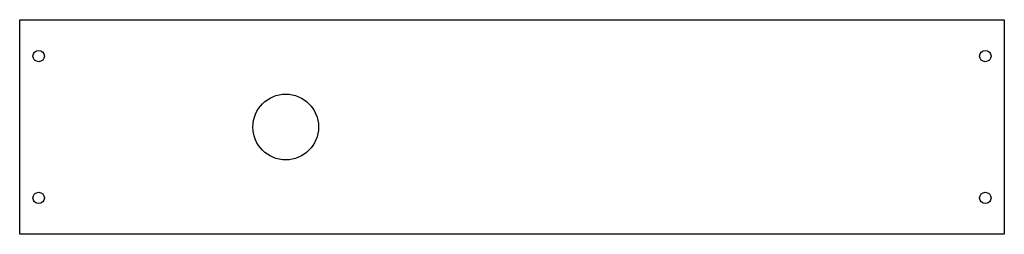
# Model space of a CAD drawing. Header units: millimetres. Extents: x -285 to 0, y -343 to -281.
import ezdxf

# ---------------------------------------------------------------- set-up
doc = ezdxf.new("R2010")
doc.units = ezdxf.units.MM
doc.layers.add('Body003', color=7, linetype='CONTINUOUS')

msp = doc.modelspace()

# ---------------------------------------------------------------- linework, layer by layer
at = {"layer": 'Body003'}
for p, q in [((-285, -281), (-285, -281, -3)), ((-285, -343), (-285, -281)), ((-285, -343, -3), (-285, -281, -3)), ((-285, -343), (-285, -281)), ((-285, -281), (0, -281)), ((-285, -343, -3), (-285, -281, -3)), ((-285, -281, -3), (0, -281, -3)), ((-285, -281), (-285, -281, -3)), ((-285, -281), (0, -281)), ((-285, -281, -3), (0, -281, -3)), ((0, -281), (0, -281, -3)), ((0, -281), (0, -343)), ((0, -281, -3), (0, -343, -3)), ((0, -281), (0, -343)), ((0, -281, -3), (0, -343, -3)), ((0, -281), (0, -281, -3)), ((-277.85, -291.5), (-277.85, -291.5, -3)), ((-277.85, -291.5), (-277.85, -291.5, -3)), ((-3.85, -291.5), (-3.85, -291.5, -3)), ((-3.85, -291.5), (-3.85, -291.5, -3)), ((-198.5, -312), (-198.5, -312, -3)), ((-198.5, -312), (-198.5, -312, -3)), ((-277.85, -332.5), (-277.85, -332.5, -3)), ((-277.85, -332.5), (-277.85, -332.5, -3)), ((-3.85, -332.5), (-3.85, -332.5, -3)), ((-3.85, -332.5), (-3.85, -332.5, -3)), ((-285, -343), (-285, -343, -3)), ((0, -343), (-285, -343)), ((0, -343, -3), (-285, -343, -3)), ((-285, -343), (-285, -343, -3)), ((0, -343), (-285, -343)), ((0, -343, -3), (-285, -343, -3)), ((0, -343), (0, -343, -3)), ((0, -343), (0, -343, -3))]:
    msp.add_line(p, q, dxfattribs=at)
for centre, radius in [((-279.5, -291.5), 1.65), ((-279.5, -291.5), 1.65), ((-279.5, -291.5), 1.65), ((-279.5, -291.5), 1.65), ((-5.5, -291.5), 1.65), ((-5.5, -291.5), 1.65), ((-5.5, -291.5), 1.65), ((-5.5, -291.5), 1.65), ((-208, -312), 9.5), ((-208, -312), 9.5), ((-208, -312), 9.5), ((-208, -312), 9.5), ((-279.5, -332.5), 1.65), ((-279.5, -332.5), 1.65), ((-279.5, -332.5), 1.65), ((-279.5, -332.5), 1.65), ((-5.5, -332.5), 1.65), ((-5.5, -332.5), 1.65), ((-5.5, -332.5), 1.65), ((-5.5, -332.5), 1.65)]:
    msp.add_circle(centre, radius, dxfattribs=at)

doc.saveas('drawing.dxf')
